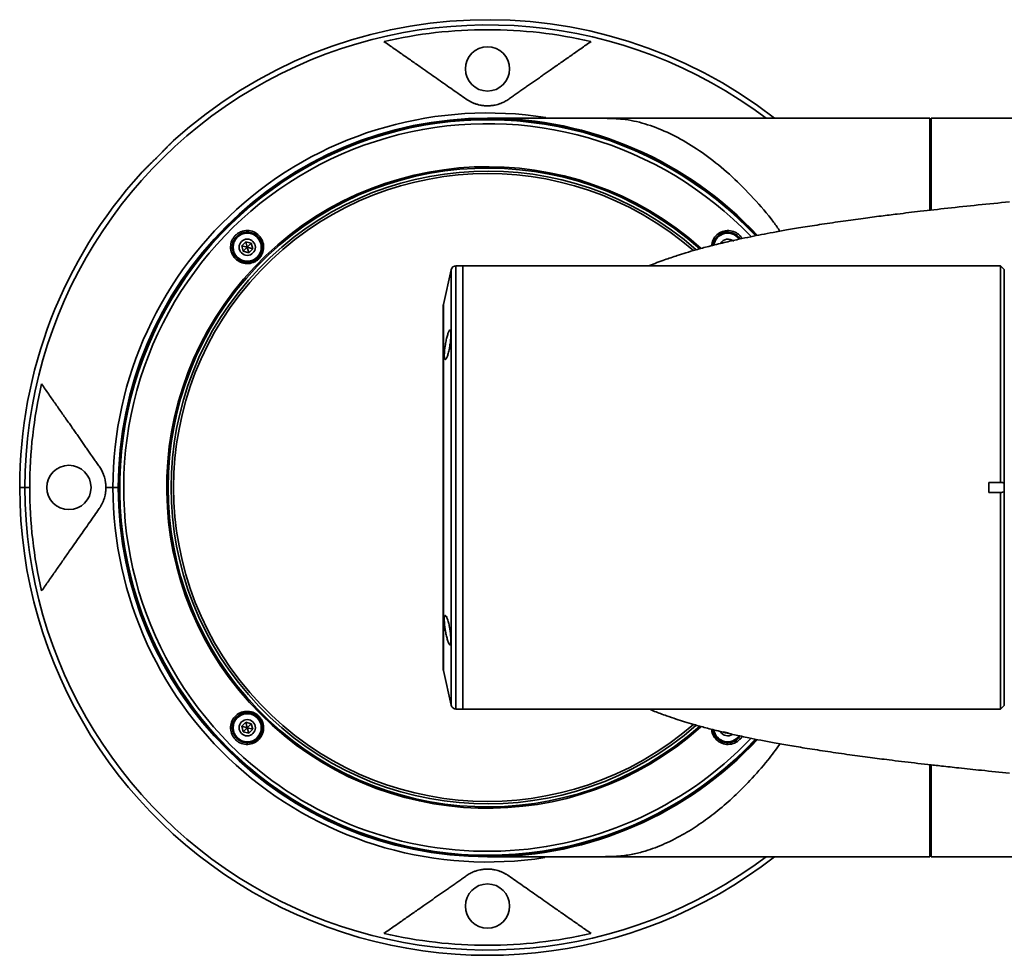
# Model space of a CAD drawing. Header units: millimetres. Extents: x 0 to 420, y 0 to 297.
# Tile 3 of 13: x 160 to 180, y 43 to 62. Entities that reach past the tile are written whole.
import ezdxf

# ---------------------------------------------------------------- set-up
doc = ezdxf.new("R2010")
doc.units = ezdxf.units.MM
doc.layers.get('0').update_dxf_attribs({"lineweight": 18})

# ---------------------------------------------------------------- blocks, each defined once
blk = doc.blocks.new('2')
at = {"color": 0, "linetype": 'Continuous', "lineweight": 35}
for p, q in [((0.16, 7.5), (0, 7.5)), ((0.136, 7.499), (0.138, 7.499)), ((8.6, 7.5), (1.33, 7.5)), ((8.98, 7.5), (8.675, 7.5)), ((8.98, 5.642), (8.98, 7.5)), ((17.141, 7.5), (9.01, 7.5)), ((9.01, 5.64), (9.01, 7.5)), ((9.01, 7.15), (8.98, 7.15)), ((5.281, 5.281), (5.44, 5.117)), ((-4.991, 4.909), (-4.909, 4.991)), ((-4.961, 4.797), (-4.991, 4.909)), ((-4.879, 4.879), (-4.991, 4.909)), ((-4.879, 4.879), (-4.961, 4.797)), ((-4.909, 4.991), (-4.797, 4.961)), ((-4.879, 4.879), (-4.909, 4.991)), ((-4.879, 4.879), (-4.797, 4.961)), ((-4.879, 4.879), (-4.849, 4.768)), ((-4.879, 4.879), (-4.768, 4.849)), ((-4.768, 4.849), (-4.849, 4.768)), ((-4.797, 4.961), (-4.768, 4.849)), ((-4.849, 4.768), (-4.961, 4.797)), ((-0.738, 4.422), (-0.896, 3.716)), ((-0.738, 3.127), (-0.738, 4.422)), ((-0.5, 4.5), (-0.64, 4.5)), ((-0.64, 4.5), (-0.64, -4.5)), ((4.5, 4.5), (-0.5, 4.5)), ((-0.5, 4.5), (-0.5, 3.182)), ((-0.5, 4.5), (-0.5, -4.5)), ((10.42, 4.5), (4.5, 4.5)), ((10.49, 4.43), (10.42, 4.5)), ((10.42, 0.1), (10.42, 4.5)), ((10.49, 0.086), (10.49, 4.43)), ((-0.899, 3.694), (-0.899, -3.694)), ((-0.896, 3.716), (-0.896, 2.627)), ((-0.738, -4.422), (-0.738, 3.127)), ((-0.5, 3.182), (-0.5, -4.5)), ((-0.896, 2.627), (-0.896, -3.716)), ((-9.394, 0), (-9.5, 0)), ((-9.297, 0), (-9.394, 0)), ((-7.606, 0), (-7.75, 0)), ((-7.5, 0), (-7.606, 0)), ((10.42, 0.1), (10.18, 0.1)), ((10.18, -0.1), (10.18, 0.1)), ((10.49, -0.086), (10.49, 0.086)), ((10.18, -0.1), (10.42, -0.1)), ((10.42, -4.5), (10.42, -0.1)), ((10.49, -4.43), (10.49, -0.086)), ((-0.896, -3.716), (-0.738, -4.422)), ((-0.64, -4.5), (-0.5, -4.5)), ((-0.5, -4.5), (4.5, -4.5)), ((4.5, -4.5), (10.42, -4.5)), ((10.42, -4.5), (10.49, -4.43)), ((-4.991, -4.849), (-4.909, -4.768)), ((-4.909, -4.768), (-4.797, -4.797)), ((-4.879, -4.879), (-4.909, -4.768)), ((-4.879, -4.879), (-4.797, -4.797)), ((-4.797, -4.797), (-4.768, -4.909)), ((-4.961, -4.961), (-4.991, -4.849)), ((-4.879, -4.879), (-4.991, -4.849)), ((-4.879, -4.879), (-4.961, -4.961)), ((-4.849, -4.991), (-4.961, -4.961)), ((-4.879, -4.879), (-4.849, -4.991)), ((-4.879, -4.879), (-4.768, -4.909)), ((-4.768, -4.909), (-4.849, -4.991)), ((4.909, -4.991), (4.797, -4.961)), ((8.98, -7.5), (8.98, -5.638)), ((9.01, -7.5), (9.01, -5.645)), ((8.98, -7.15), (9.01, -7.15)), ((0, -7.5), (8.98, -7.5)), ((0.138, -7.499), (0.136, -7.499)), ((9.01, -7.5), (18.5, -7.5))]:
    blk.add_line(p, q, dxfattribs=at)
for centre, radius in [((-4.879, 4.879), 0.3), ((-4.879, 4.879), 0.285), ((-4.879, 4.879), 0.165), ((-4.879, -4.879), 0.3), ((-4.879, -4.879), 0.285), ((-4.879, -4.879), 0.165)]:
    blk.add_circle(centre, radius, dxfattribs=at)
for centre, radius, start, end in [((0, 0), 9.5, 52.1364, 132.1512), ((0, 0), 9.394, 52.9748, 180), ((0, 0), 9.297, 76.9349, 103.0651), ((0, 8.5), 0.45, 0, 180), ((0, 8.5), 0.45, 180, 0), ((0, 0), 7.606, 81.0208, 180), ((0, 0), 7.5, 90, 270), ((0, 0), 7.49, 90, 316.9063), ((0, 0), 7.473, 43.2348, 225), ((0, 0), 7.468, 45, 316.7413), ((0, 0), 7.5, 43.0439, 90), ((0, 0), 7.49, 43.095, 90), ((0, 0), 7.388, 43.6596, 225), ((0, 0), 6.514, 48.2061, 225), ((0, 0), 6.486, 48.447, 311.5604), ((0, 0), 6.425, 48.7257, 311.2666), ((0, 0), 9.5, 137.8488, 180), ((0, 0), 6.375, 49.0242, 310.9775), ((4.879, 4.879), 0.3, 34.0717, 172.0757), ((4.879, 4.879), 0.285, 35.3233, 170.8768), ((4.879, 4.879), 0.165, 45, 151.4117), ((-0.64, 4.4), 0.1, 90, 167.3196), ((-0.799, 3.694), 0.1, 167.3196, 180), ((0, 0), 9.297, 166.9349, 180), ((-8.5, 0), 0.45, 0, 180), ((0, 0), 9.5, 180, 307.8636), ((0, 0), 9.394, 180, 307.0252), ((0, 0), 9.297, 180, 193.0651), ((0, 0), 7.606, 180, 278.8095), ((-8.5, 0), 0.45, 180, 360), ((-0.799, -3.694), 0.1, 180, 192.6804), ((-0.64, -4.4), 0.1, 192.6804, 270), ((0, 0), 6.514, 225, 311.7091), ((4.879, -4.879), 0.3, 187.8122, 325.9352), ((4.879, -4.879), 0.285, 189.0869, 324.7682), ((4.879, -4.879), 0.165, 208.2986, 305.1386), ((0, 0), 7.473, 225, 316.7583), ((0, 0), 7.388, 225, 316.3328), ((0, 0), 7.5, 270, 316.9552), ((0, -8.5), 0.45, 0, 180), ((0, -8.5), 0.45, 180, 0), ((0, 0), 9.297, 256.9349, 283.0651)]:
    blk.add_arc(centre, radius, start, end, dxfattribs=at)
for points, knots in [([(-2.102, 9.056), (-2.067, 9.032), (-1.998, 8.984), (-1.895, 8.911), (-1.793, 8.84), (-1.692, 8.769), (-1.592, 8.699), (-1.493, 8.63), (-1.394, 8.561), (-1.28, 8.481), (-1.149, 8.389), (-1.001, 8.286), (-0.856, 8.184), (-0.713, 8.083), (-0.571, 7.985), (-0.477, 7.918), (-0.43, 7.886)], [0, 0, 0, 0, 0.135305, 0.268383, 0.399235, 0.527863, 0.654269, 0.778455, 0.900421, 1.02017, 1.202415, 1.379764, 1.552227, 1.719812, 1.88253, 2.040392, 2.040392, 2.040392, 2.040392]), ([(0.43, 7.886), (0.455, 7.903), (0.507, 7.939), (0.583, 7.993), (0.66, 8.046), (0.737, 8.101), (0.815, 8.155), (0.894, 8.211), (0.974, 8.266), (1.054, 8.322), (1.134, 8.379), (1.215, 8.435), (1.335, 8.519), (1.495, 8.631), (1.694, 8.771), (1.897, 8.913), (2.033, 9.008), (2.102, 9.056)], [0, 0, 0, 0, 0.085502, 0.172448, 0.260839, 0.350679, 0.441967, 0.534707, 0.628899, 0.724545, 0.821647, 0.920206, 1.020223, 1.261928, 1.512515, 1.771999, 2.040392, 2.040392, 2.040392, 2.040392]), ([(-0.43, 7.886), (-0.424, 7.881), (-0.412, 7.873), (-0.394, 7.861), (-0.365, 7.845), (-0.326, 7.824), (-0.273, 7.801), (-0.217, 7.781), (-0.154, 7.765), (-0.083, 7.753), (-0.001, 7.749), (0.08, 7.753), (0.152, 7.764), (0.215, 7.781), (0.267, 7.798), (0.313, 7.818), (0.353, 7.838), (0.393, 7.861), (0.417, 7.877), (0.43, 7.886)], [0, 0, 0, 0, 0.0317431, 0.0621474, 0.0912247, 0.1634714, 0.2275771, 0.288815, 0.3424159, 0.4027234, 0.4571505, 0.5117063, 0.5720317, 0.6255666, 0.6867547, 0.7363965, 0.7910794, 0.8509791, 0.9162292, 0.9162292, 0.9162292, 0.9162292]), ([(0.148, 7.499), (0.139, 7.499), (0.128, 7.499), (0.14, 7.499), (0.142, 7.499)], [0, 0, 0, 0, 0.01434116, 0.0174116, 0.0174116, 0.0174116, 0.0174116]), ([(2.034, 7.499), (1.98, 7.499), (1.853, 7.499), (1.666, 7.499), (1.461, 7.499), (1.249, 7.499), (1.017, 7.499), (0.776, 7.499), (0.536, 7.499), (0.324, 7.499), (0.187, 7.499), (0.153, 7.499), (0.148, 7.499)], [0, 0, 0, 0, 0.112387, 0.270121, 0.409865, 0.577193, 0.772026, 0.994533, 1.245236, 1.525216, 1.836631, 1.885613, 1.885613, 1.885613, 1.885613]), ([(2.013, 7.499), (2.094, 7.499), (2.262, 7.499), (2.468, 7.496), (2.619, 7.489), (2.784, 7.475), (2.974, 7.445), (3.27, 7.369), (3.639, 7.228), (4.083, 6.991), (4.526, 6.69), (4.969, 6.321), (5.4, 5.884), (5.727, 5.511), (5.898, 5.267), (5.941, 5.205)], [0, 0, 0, 0, 0.16122, 0.33181, 0.454976, 0.581089, 0.872416, 1.164024, 1.751801, 2.310925, 2.870055, 3.445615, 4.021138, 4.572695, 4.758362, 4.758362, 4.758362, 4.758362]), ([(8.675, 7.5), (8.665, 7.5), (8.646, 7.5), (8.621, 7.5), (8.603, 7.5), (8.601, 7.5), (8.6, 7.5)], [0, 0, 0, 0, 0.01875029, 0.03750115, 0.05625095, 0.07500124, 0.07500124, 0.07500124, 0.07500124]), ([(-6.375, 7.043), (-6.379, 7.04), (-6.386, 7.034), (-6.397, 7.023), (-6.408, 7.013), (-6.42, 7.001), (-6.431, 6.99), (-6.452, 6.969), (-6.482, 6.939), (-6.524, 6.896), (-6.567, 6.851), (-6.608, 6.81), (-6.644, 6.772), (-6.676, 6.74), (-6.697, 6.719), (-6.708, 6.708)], [0, 0, 0, 0, 0.01969, 0.039321, 0.0589203, 0.0785155, 0.098134, 0.1178031, 0.1768846, 0.2359217, 0.2948437, 0.353719, 0.3932605, 0.4326768, 0.4721998, 0.4721998, 0.4721998, 0.4721998]), ([(-6.708, 6.708), (-6.713, 6.703), (-6.724, 6.692), (-6.74, 6.676), (-6.756, 6.66), (-6.772, 6.645), (-6.788, 6.629), (-6.814, 6.603), (-6.851, 6.568), (-6.896, 6.524), (-6.938, 6.483), (-6.973, 6.448), (-7.001, 6.42), (-7.024, 6.397), (-7.037, 6.382), (-7.043, 6.375)], [0, 0, 0, 0, 0.0196748, 0.0392954, 0.0588902, 0.0784878, 0.0981167, 0.1178051, 0.1768371, 0.2359248, 0.2947865, 0.3537011, 0.3932191, 0.432644, 0.4721995, 0.4721995, 0.4721995, 0.4721995]), ([(10.6, 5.8), (10.388, 5.779), (9.97, 5.738), (9.365, 5.674), (8.817, 5.612), (8.366, 5.559), (7.981, 5.511), (7.613, 5.463), (7.209, 5.407), (6.798, 5.347), (6.415, 5.287), (6.086, 5.232), (5.809, 5.182), (5.568, 5.137), (5.335, 5.09), (5.08, 5.037), (4.791, 4.971), (4.503, 4.9), (4.247, 4.83), (4.039, 4.769), (3.826, 4.702), (3.574, 4.615), (3.385, 4.546), (3.283, 4.501), (3.278, 4.499)], [0, 0, 0, 0, 0.537129, 1.058531, 1.528795, 1.925649, 2.208595, 2.526073, 2.884511, 3.278276, 3.643927, 3.96441, 4.243462, 4.495048, 4.729044, 5.006438, 5.346235, 5.738001, 6.089533, 6.381148, 6.626019, 6.988134, 7.435828, 7.458614, 7.458614, 7.458614, 7.458614]), ([(-5.123, 4.647), (-5.149, 4.682), (-5.203, 4.751), (-5.226, 4.885), (-5.204, 4.995), (-5.161, 5.073), (-5.118, 5.124), (-5.066, 5.166), (-4.987, 5.207), (-4.876, 5.227), (-4.745, 5.198), (-4.635, 5.123), (-4.562, 5.011), (-4.537, 4.879), (-4.56, 4.769), (-4.603, 4.691), (-4.646, 4.64), (-4.698, 4.598), (-4.777, 4.557), (-4.888, 4.538), (-5.021, 4.564), (-5.089, 4.619), (-5.123, 4.647)], [0, 0, 0, 0, 0.131662, 0.263172, 0.394705, 0.460911, 0.526954, 0.592974, 0.659233, 0.790832, 0.922396, 1.05418, 1.186109, 1.317667, 1.449135, 1.515338, 1.581317, 1.647474, 1.713595, 1.845252, 1.976913, 2.108664, 2.108664, 2.108664, 2.108664]), ([(4.548, 4.91), (4.556, 4.951), (4.571, 5.035), (4.652, 5.138), (4.766, 5.207), (4.899, 5.226), (5.009, 5.199), (5.084, 5.153), (5.134, 5.109), (5.158, 5.073), (5.17, 5.055)], [0, 0, 0, 0, 0.1236023, 0.255142, 0.3866252, 0.5180376, 0.6495243, 0.7155053, 0.781744, 0.8444645, 0.8444645, 0.8444645, 0.8444645]), ([(-5.097, 4.664), (-5.078, 4.647), (-5.042, 4.615), (-4.969, 4.582), (-4.894, 4.569), (-4.821, 4.575), (-4.743, 4.598), (-4.659, 4.653), (-4.601, 4.736), (-4.577, 4.813), (-4.568, 4.887), (-4.58, 4.963), (-4.612, 5.035), (-4.655, 5.092), (-4.71, 5.137), (-4.782, 5.173), (-4.859, 5.187), (-4.935, 5.181), (-5.012, 5.158), (-5.097, 5.102), (-5.155, 5.019), (-5.179, 4.942), (-5.187, 4.866), (-5.174, 4.789), (-5.141, 4.717), (-5.112, 4.682), (-5.097, 4.664)], [0, 0, 0, 0, 0.078092, 0.144273, 0.24039, 0.303844, 0.365054, 0.480493, 0.59599, 0.657079, 0.720315, 0.818315, 0.884044, 0.960761, 1.032445, 1.097423, 1.202192, 1.263551, 1.324581, 1.44124, 1.55756, 1.618401, 1.680971, 1.784697, 1.848696, 1.920864, 1.920864, 1.920864, 1.920864]), ([(5.127, 5.046), (5.121, 5.058), (5.095, 5.105), (5.03, 5.148), (4.955, 5.176), (4.879, 5.188), (4.802, 5.178), (4.729, 5.148), (4.671, 5.107), (4.624, 5.053), (4.588, 4.988), (4.581, 4.941), (4.577, 4.917)], [0, 0, 0, 0, 0.0413218, 0.1579864, 0.2183982, 0.2804686, 0.3857473, 0.4483569, 0.5188683, 0.5978472, 0.6656557, 0.7396534, 0.7396534, 0.7396534, 0.7396534]), ([(-0.742, 3.111), (-0.743, 3.132), (-0.745, 3.175), (-0.755, 3.202), (-0.771, 3.198), (-0.791, 3.161), (-0.814, 3.093), (-0.837, 3.002), (-0.857, 2.899), (-0.872, 2.796), (-0.878, 2.706), (-0.877, 2.64), (-0.868, 2.601), (-0.852, 2.595), (-0.831, 2.622), (-0.808, 2.681), (-0.785, 2.766), (-0.765, 2.867), (-0.751, 2.971), (-0.743, 3.055), (-0.743, 3.096), (-0.742, 3.111)], [0, 0, 0, 0, 0.065451, 0.130883, 0.196903, 0.264274, 0.333068, 0.402805, 0.472475, 0.540956, 0.607613, 0.672747, 0.737454, 0.802984, 0.870146, 0.938981, 1.00876, 1.078368, 1.14685, 1.213815, 1.254496, 1.254496, 1.254496, 1.254496]), ([(-7.886, 0.43), (-7.903, 0.455), (-7.939, 0.507), (-7.993, 0.583), (-8.046, 0.66), (-8.101, 0.737), (-8.155, 0.815), (-8.211, 0.894), (-8.266, 0.974), (-8.322, 1.054), (-8.379, 1.134), (-8.435, 1.215), (-8.519, 1.335), (-8.631, 1.495), (-8.771, 1.694), (-8.913, 1.897), (-9.008, 2.033), (-9.056, 2.102)], [0, 0, 0, 0, 0.085502, 0.172448, 0.260839, 0.350679, 0.441967, 0.534707, 0.628899, 0.724545, 0.821647, 0.920206, 1.020223, 1.261928, 1.512515, 1.771999, 2.040392, 2.040392, 2.040392, 2.040392]), ([(-7.75, 0), (-7.75, 0.005), (-7.75, 0.015), (-7.751, 0.031), (-7.751, 0.046), (-7.752, 0.062), (-7.754, 0.077), (-7.756, 0.093), (-7.758, 0.108), (-7.76, 0.123), (-7.763, 0.139), (-7.769, 0.17), (-7.781, 0.216), (-7.799, 0.267), (-7.818, 0.313), (-7.838, 0.353), (-7.861, 0.393), (-7.877, 0.418), (-7.886, 0.43)], [0, 0, 0, 0, 0.0107167, 0.021491, 0.0323695, 0.0433976, 0.0546187, 0.0660742, 0.077803, 0.0898412, 0.1022224, 0.1149774, 0.1683616, 0.2293517, 0.2788634, 0.3333881, 0.3930998, 0.4581307, 0.4581307, 0.4581307, 0.4581307]), ([(-7.886, -0.43), (-7.881, -0.424), (-7.873, -0.412), (-7.861, -0.393), (-7.844, -0.365), (-7.824, -0.326), (-7.8, -0.273), (-7.781, -0.217), (-7.768, -0.167), (-7.761, -0.129), (-7.757, -0.103), (-7.754, -0.078), (-7.752, -0.052), (-7.75, -0.026), (-7.75, -0.009), (-7.75, 0)], [0, 0, 0, 0, 0.0317865, 0.0622292, 0.0913399, 0.1636917, 0.2278678, 0.2891977, 0.342856, 0.3639683, 0.3840925, 0.4033848, 0.4220221, 0.4402003, 0.4581306, 0.4581306, 0.4581306, 0.4581306]), ([(10.439, 0.1), (10.439, 0.1), (10.432, 0.1), (10.426, 0.1), (10.42, 0.1)], [0, 0, 0, 0, 0.00110499, 0.01888424, 0.01888424, 0.01888424, 0.01888424]), ([(10.49, 0.086), (10.479, 0.091), (10.462, 0.099), (10.444, 0.1), (10.439, 0.1)], [0, 0, 0, 0, 0.03660902, 0.05345178, 0.05345178, 0.05345178, 0.05345178]), ([(10.42, -0.1), (10.426, -0.1), (10.432, -0.1), (10.439, -0.1), (10.439, -0.1)], [0, 0, 0, 0, 0.01777925, 0.01888424, 0.01888424, 0.01888424, 0.01888424]), ([(10.439, -0.1), (10.454, -0.098), (10.472, -0.096), (10.488, -0.087), (10.49, -0.086)], [0, 0, 0, 0, 0.04739349, 0.05335194, 0.05335194, 0.05335194, 0.05335194]), ([(-9.056, -2.102), (-9.032, -2.067), (-8.984, -1.998), (-8.911, -1.895), (-8.84, -1.793), (-8.769, -1.692), (-8.699, -1.592), (-8.63, -1.493), (-8.561, -1.394), (-8.481, -1.28), (-8.389, -1.149), (-8.286, -1.001), (-8.184, -0.856), (-8.083, -0.713), (-7.985, -0.571), (-7.918, -0.477), (-7.886, -0.43)], [0, 0, 0, 0, 0.135305, 0.268383, 0.399235, 0.527863, 0.654269, 0.778455, 0.900421, 1.02017, 1.202415, 1.379764, 1.552227, 1.719812, 1.88253, 2.040392, 2.040392, 2.040392, 2.040392]), ([(-0.812, -2.673), (-0.82, -2.653), (-0.835, -2.613), (-0.856, -2.594), (-0.871, -2.608), (-0.878, -2.656), (-0.877, -2.73), (-0.869, -2.821), (-0.854, -2.921), (-0.833, -3.019), (-0.81, -3.106), (-0.787, -3.17), (-0.767, -3.202), (-0.752, -3.199), (-0.743, -3.161), (-0.742, -3.094), (-0.747, -3.007), (-0.759, -2.908), (-0.776, -2.808), (-0.795, -2.727), (-0.807, -2.689), (-0.812, -2.673)], [0, 0, 0, 0, 0.069468, 0.138968, 0.2076, 0.274434, 0.339674, 0.404359, 0.469755, 0.536742, 0.605436, 0.675163, 0.744832, 0.813451, 0.880561, 0.946353, 1.011507, 1.07688, 1.143238, 1.211018, 1.254434, 1.254434, 1.254434, 1.254434]), ([(-5.133, -5.106), (-5.147, -5.088), (-5.174, -5.053), (-5.211, -4.972), (-5.226, -4.86), (-5.192, -4.731), (-5.112, -4.625), (-4.997, -4.557), (-4.864, -4.537), (-4.755, -4.565), (-4.679, -4.611), (-4.63, -4.657), (-4.59, -4.711), (-4.553, -4.792), (-4.538, -4.904), (-4.572, -5.033), (-4.652, -5.139), (-4.767, -5.207), (-4.9, -5.227), (-5.009, -5.198), (-5.086, -5.153), (-5.117, -5.121), (-5.133, -5.106)], [0, 0, 0, 0, 0.066131, 0.132255, 0.263926, 0.395636, 0.527329, 0.658967, 0.790524, 0.922036, 0.988397, 1.05456, 1.120675, 1.187091, 1.318682, 1.450347, 1.582031, 1.71369, 1.845312, 1.976898, 2.042968, 2.109124, 2.109124, 2.109124, 2.109124]), ([(-5.106, -5.081), (-5.077, -5.108), (-5.032, -5.149), (-4.955, -5.176), (-4.879, -5.188), (-4.801, -5.178), (-4.728, -5.147), (-4.669, -5.106), (-4.624, -5.053), (-4.587, -4.983), (-4.57, -4.91), (-4.573, -4.834), (-4.592, -4.755), (-4.644, -4.669), (-4.724, -4.608), (-4.8, -4.58), (-4.874, -4.568), (-4.95, -4.577), (-5.023, -4.606), (-5.082, -4.646), (-5.129, -4.699), (-5.168, -4.77), (-5.186, -4.846), (-5.183, -4.921), (-5.164, -5), (-5.129, -5.049), (-5.106, -5.081)], [0, 0, 0, 0, 0.116901, 0.177647, 0.239865, 0.345221, 0.408946, 0.479956, 0.561656, 0.617448, 0.720089, 0.783945, 0.845294, 0.960212, 1.076071, 1.136652, 1.199365, 1.299536, 1.36311, 1.437385, 1.512423, 1.578082, 1.681726, 1.743213, 1.804282, 1.920415, 1.920415, 1.920415, 1.920415]), ([(3.28, -4.499), (3.318, -4.515), (3.432, -4.563), (3.617, -4.63), (3.823, -4.701), (4.009, -4.76), (4.204, -4.818), (4.44, -4.883), (4.713, -4.952), (5.008, -5.021), (5.288, -5.081), (5.557, -5.135), (5.833, -5.187), (6.145, -5.242), (6.506, -5.301), (6.911, -5.364), (7.341, -5.426), (7.758, -5.482), (8.111, -5.527), (8.411, -5.564), (8.673, -5.595), (8.943, -5.626), (9.243, -5.66), (9.606, -5.699), (10.068, -5.748), (10.41, -5.781), (10.6, -5.8)], [0, 0, 0, 0, 0.172071, 0.524831, 0.801123, 1.036574, 1.306234, 1.632281, 2.006645, 2.351473, 2.682039, 2.950022, 3.23532, 3.55768, 3.897961, 4.286936, 4.688176, 5.054592, 5.385244, 5.6049, 5.827836, 6.055165, 6.29063, 6.58882, 6.974184, 7.456301, 7.456301, 7.456301, 7.456301]), ([(4.607, -5.075), (4.583, -5.037), (4.551, -4.986), (4.553, -4.926), (4.553, -4.911)], [0, 0, 0, 0, 0.1310537, 0.1766381, 0.1766381, 0.1766381, 0.1766381]), ([(4.577, -4.917), (4.576, -4.922), (4.576, -4.948), (4.593, -4.996), (4.616, -5.034), (4.627, -5.054)], [0, 0, 0, 0, 0.0153254, 0.0780343, 0.1484958, 0.1484958, 0.1484958, 0.1484958]), ([(5.169, -5.055), (5.168, -5.057), (5.159, -5.08), (5.125, -5.115), (5.06, -5.174), (4.955, -5.219), (4.821, -5.221), (4.694, -5.174), (4.636, -5.108), (4.607, -5.075)], [0, 0, 0, 0, 0.0076639, 0.0739358, 0.1400485, 0.2717985, 0.4035548, 0.5352721, 0.6671494, 0.6671494, 0.6671494, 0.6671494]), ([(4.627, -5.054), (4.645, -5.075), (4.676, -5.113), (4.743, -5.156), (4.813, -5.18), (4.886, -5.186), (4.965, -5.175), (5.059, -5.136), (5.108, -5.076), (5.132, -5.047)], [0, 0, 0, 0, 0.0815728, 0.1488501, 0.2403571, 0.3042605, 0.3656263, 0.4805382, 0.5933087, 0.5933087, 0.5933087, 0.5933087]), ([(5.943, -5.206), (5.86, -5.318), (5.662, -5.586), (5.347, -5.94), (5.009, -6.278), (4.679, -6.565), (4.344, -6.818), (3.984, -7.047), (3.601, -7.243), (3.252, -7.375), (2.948, -7.451), (2.719, -7.484), (2.476, -7.496), (2.249, -7.499), (2.103, -7.499), (2.039, -7.499), (2.035, -7.499)], [0, 0, 0, 0, 0.351783, 0.836792, 1.26009, 1.683399, 2.113804, 2.544213, 3.060556, 3.580037, 3.910576, 4.242408, 4.444461, 4.611724, 4.728562, 4.73666, 4.73666, 4.73666, 4.73666]), ([(0.142, -7.499), (0.139, -7.499), (0.128, -7.499), (0.139, -7.499), (0.148, -7.499)], [0, 0, 0, 0, 0.00349131, 0.01784468, 0.01784468, 0.01784468, 0.01784468]), ([(0.148, -7.499), (0.2, -7.499), (0.311, -7.499), (0.553, -7.499), (0.805, -7.499), (1.033, -7.499), (1.296, -7.499), (1.596, -7.499), (1.854, -7.499), (2.015, -7.499), (2.059, -7.499)], [0, 0, 0, 0, 0.327987, 0.701343, 0.902731, 1.114289, 1.336578, 1.570423, 1.817082, 1.91114, 1.91114, 1.91114, 1.91114]), ([(0.43, -7.886), (0.424, -7.881), (0.412, -7.873), (0.394, -7.861), (0.365, -7.845), (0.326, -7.824), (0.273, -7.801), (0.217, -7.781), (0.154, -7.765), (0.083, -7.753), (0.001, -7.749), (-0.08, -7.753), (-0.152, -7.764), (-0.215, -7.781), (-0.267, -7.798), (-0.313, -7.818), (-0.353, -7.838), (-0.393, -7.861), (-0.417, -7.877), (-0.43, -7.886)], [0, 0, 0, 0, 0.0317431, 0.0621474, 0.0912247, 0.1634714, 0.2275771, 0.288815, 0.3424159, 0.4027234, 0.4571505, 0.5117063, 0.5720317, 0.6255666, 0.6867547, 0.7363965, 0.7910794, 0.8509791, 0.9162292, 0.9162292, 0.9162292, 0.9162292]), ([(-0.43, -7.886), (-0.455, -7.903), (-0.507, -7.939), (-0.583, -7.993), (-0.66, -8.046), (-0.737, -8.101), (-0.815, -8.155), (-0.894, -8.211), (-0.974, -8.266), (-1.054, -8.322), (-1.134, -8.379), (-1.215, -8.435), (-1.335, -8.519), (-1.495, -8.631), (-1.694, -8.771), (-1.897, -8.913), (-2.033, -9.008), (-2.102, -9.056)], [0, 0, 0, 0, 0.085502, 0.172448, 0.260839, 0.350679, 0.441967, 0.534707, 0.628899, 0.724545, 0.821647, 0.920206, 1.020223, 1.261928, 1.512515, 1.771999, 2.040392, 2.040392, 2.040392, 2.040392]), ([(2.102, -9.056), (2.067, -9.032), (1.998, -8.984), (1.895, -8.911), (1.793, -8.84), (1.692, -8.769), (1.592, -8.699), (1.493, -8.63), (1.394, -8.561), (1.28, -8.481), (1.149, -8.389), (1.001, -8.286), (0.856, -8.184), (0.713, -8.083), (0.571, -7.985), (0.477, -7.918), (0.43, -7.886)], [0, 0, 0, 0, 0.135305, 0.268383, 0.399235, 0.527863, 0.654269, 0.778455, 0.900421, 1.02017, 1.202415, 1.379764, 1.552227, 1.719812, 1.88253, 2.040392, 2.040392, 2.040392, 2.040392])]:
    blk.add_open_spline(points, degree=3, knots=knots, dxfattribs=at)

msp = doc.modelspace()

# ---------------------------------------------------------------- block references
msp.add_blockref('2', (169.867, 52.728))

doc.saveas('drawing.dxf')
